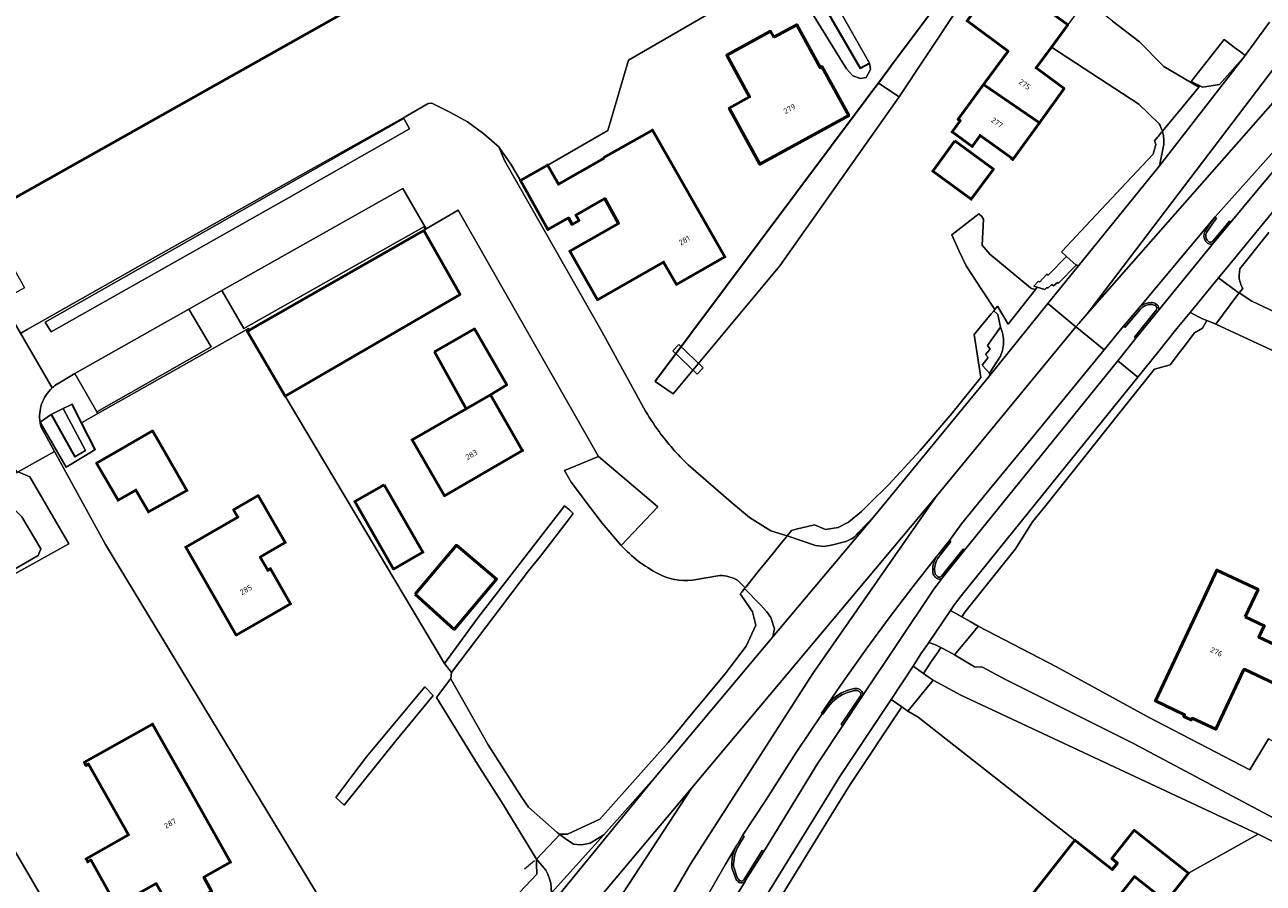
# Model space of a CAD drawing. Header units: metres. Extents: x 113441 to 115918, y 474822 to 477887.
# Tile 10 of 145: x 114650 to 114794, y 475122 to 475222. Entities that reach past the tile are written whole.
import ezdxf
from ezdxf.enums import TextEntityAlignment as Align

# ---------------------------------------------------------------- set-up
doc = ezdxf.new("R2010")
doc.units = ezdxf.units.M
for name, color, linetype, lineweight in [('B-WE-GK-BESCHOEIING-G', 252, 'GK-BESCHOEIING', 35), ('B-WE-GR-GRAS-GV', 252, 'Continuous', 13), ('B-WE-GR-GROENVOORZIENING-GV', 252, 'Continuous', 18), ('B-WE-IE-TERREINAFSCHEIDING_KUNSTMATIG_HEKWERK-G', 252, 'IE-TERREINAFSCHEIDING-KUNSTMATIG', 18), ('B-WE-IE-TERREINAFSCHEIDING_KUNSTMATIG_HEKWERK_RASTER-G', 252, 'IE-TERREINAFSCHEIDING-KUNSTMATIG', 18), ('B-WE-KW-KUNSTWERK_DEK-GV', 252, 'Continuous', 18), ('B-WE-OG-BEBOUWING-GV', 7, 'Continuous', 50), ('B-WE-OG-BEBOUWING-T18', 7, 'Continuous', 50), ('B-WE-OG-TERREIN_ERF-GV', 252, 'Continuous', 18), ('B-WE-OG-WATER-GV', 252, 'Continuous', 18), ('B-WE-OG-WATER_SLOOT-GV', 252, 'Continuous', 18), ('B-WE-OG-WEG-GV', 252, 'Continuous', 18), ('B-WE-VH-VERHARDING_ASFALT-GV', 252, 'Continuous', 18), ('B-WE-VH-VERHARDING_BETON-GV', 252, 'Continuous', 18), ('B-WE-VH-VERHARDING_GESLOTEN-GV', 252, 'Continuous', 18), ('B-WE-VH-VERHARDING_GRASBETONSTEEN-GV', 252, 'Continuous', 18), ('B-WE-VH-VERHARDING_STRAATBAKSTEEN-GV', 252, 'Continuous', 18)]:
    doc.layers.add(name, color=color, linetype=linetype, lineweight=lineweight)
doc.styles.add('NLCS-ISO-ANNOTATIEF-T18', font='NLCS-ISO.ttf', dxfattribs={"height": 1.8})
doc.linetypes.add('GK-BESCHOEIING', pattern='A,30,-5,[1,NLCS.SHX,S=1,R=0,X=0,Y=0],-5', length=40)
doc.linetypes.add('IE-TERREINAFSCHEIDING-KUNSTMATIG', pattern='A,4,[82,NLCS.SHX,S=0.75,R=90,X=0,Y=0],4,-2', length=10)

msp = doc.modelspace()

# ---------------------------------------------------------------- linework, layer by layer
at = {"layer": 'B-WE-GK-BESCHOEIING-G', "ltscale": 0.5, "flags": 128}
for points in [[(114778.589, 475254.618), (114778.54, 475254.64), (114750.534, 475217.232)], [(114741.216, 475226.811), (114746.9, 475216.968), (114747.995, 475217.568)], [(114750.266, 475216.875), (114749.047, 475215.247), (114748.156, 475214.057)], [(114750.534, 475217.232), (114750.266, 475216.875)], [(114748.156, 475214.057), (114747.609, 475213.326)], [(114747.609, 475213.326), (114723.081, 475180.565)], [(114652.829, 475176.707), (114655.581, 475171.823)], [(114656.373, 475175.755), (114655.277, 475177.911)], [(114657.726, 475172.509), (114657.95, 475172.65), (114656.373, 475175.755)]]:
    msp.add_lwpolyline(points, dxfattribs=at)
at = {"layer": 'B-WE-GR-GRAS-GV'}
msp.add_lwpolyline([(114654.94, 475115.188), (114635.006, 475149.2)], dxfattribs=at)
at = {"layer": 'B-WE-GR-GROENVOORZIENING-GV'}
for points in [[(114693.844, 475211.125), (114652.136, 475187.472), (114652.839, 475186.323), (114680.176, 475201.77), (114694.527, 475209.93)], [(114763.726, 475145.964), (114761.125, 475147.347), (114760.199, 475147.412), (114757.875, 475148.788), (114757.17, 475149.164), (114756.303, 475149.627), (114755.985, 475149.156), (114755.224, 475148.062), (114754.288, 475146.629), (114754.83, 475146.249), (114755.418, 475145.836), (114758.631, 475144.12), (114793.21, 475127.954), (114800.504, 475124.357), (114801.505, 475126.109), (114802.371, 475127.933), (114798.66, 475127.86), (114778.715, 475138.495)]]:
    msp.add_lwpolyline(points, close=True, dxfattribs=at)
for points in [[(114651.544, 475175.836), (114652.829, 475176.707), (114654.252, 475177.407), (114654.894, 475177.723), (114655.277, 475177.911), (114656.373, 475175.755), (114658.269, 475176.827), (114658.14, 475177.042), (114655.592, 475181.472)], [(114655.592, 475181.472), (114653.52, 475180.254), (114653.493, 475180.238)]]:
    msp.add_lwpolyline(points, dxfattribs=at)
for points in [[(114652.974, 475179.829, 0.1268039), (114651.731, 475177.914)], [(114653.493, 475180.238, 0.0366341), (114652.974, 475179.829)], [(114651.731, 475177.914, 0.1168509), (114651.544, 475175.836)]]:
    msp.add_lwpolyline(points, format="xyb", dxfattribs=at)
at = {"layer": 'B-WE-IE-TERREINAFSCHEIDING_KUNSTMATIG_HEKWERK-G'}
for points in [[(114707.405, 475203.926), (114706.303, 475205.839), (114704.954, 475207.768), (114704.944, 475207.781), (114703.17, 475209.341), (114701.253, 475210.725), (114699.207, 475211.879), (114697.088, 475212.92), (114696.687, 475212.88), (114693.988, 475211.332), (114682.415, 475204.857)], [(114650.066, 475186.611), (114664.989, 475195.069), (114682.415, 475204.857)], [(114696.436, 475198.291), (114700.154, 475200.466), (114716.502, 475171.84), (114718.99, 475169.723)], [(114649.397, 475186.232), (114650.066, 475186.611)], [(114718.99, 475169.723), (114723.382, 475165.986)]]:
    msp.add_lwpolyline(points, dxfattribs=at)
at = {"layer": 'B-WE-IE-TERREINAFSCHEIDING_KUNSTMATIG_HEKWERK_RASTER-G'}
msp.add_lwpolyline([(114709.06, 475124.844), (114707.888, 475123.872)], dxfattribs=at)
at = {"layer": 'B-WE-KW-KUNSTWERK_DEK-GV'}
msp.add_lwpolyline([(114725.815, 475184.857), (114725.125, 475184.129), (114727.963, 475181.418), (114728.668, 475182.154)], close=True, dxfattribs=at)
at = {"layer": 'B-WE-OG-BEBOUWING-GV'}
for points in [[(114597.161, 475448.939), (114571.605, 475434.506), (114565.434, 475445.434), (114590.99, 475459.867), (114584.819, 475470.794), (114588.485, 475472.865), (114540.903, 475557.12), (114467.222, 475515.634), (114644.996, 475199.875), (114718.789, 475241.366), (114669.007, 475329.547), (114665.367, 475327.492), (114659.151, 475338.498), (114633.595, 475324.065), (114627.424, 475334.993), (114652.98, 475349.426), (114646.809, 475360.353), (114650.474, 475362.424), (114607.017, 475439.988), (114603.377, 475437.933)], [(114769.153, 475219.436), (114771.052, 475222.022), (114763.234, 475227.763), (114759.339, 475222.461), (114764.12, 475218.951), (114761.263, 475215.061), (114767.757, 475210.632), (114770.628, 475214.602), (114767.364, 475216.999)], [(114736.881, 475220.562), (114736.499, 475221.26), (114731.405, 475218.471), (114734.057, 475213.628), (114731.692, 475212.333), (114735.265, 475205.809), (114745.594, 475211.465), (114742.472, 475217.166), (114742.262, 475217.051), (114739.541, 475222.019)], [(114761.263, 475215.061), (114758.309, 475211.038), (114758.558, 475210.855), (114757.614, 475209.57), (114759.95, 475207.86), (114760.869, 475209.169), (114764.535, 475206.512), (114764.498, 475206.471), (114764.661, 475206.353), (114767.757, 475210.632)], [(114717.154, 475206.515), (114711.824, 475203.481), (114710.577, 475205.662), (114710.543, 475205.721), (114707.405, 475203.926), (114710.602, 475198.213), (114713.007, 475199.568), (114713.424, 475198.827), (114714.227, 475199.279), (114713.868, 475199.906), (114717.216, 475201.821), (114718.825, 475198.929), (114713.151, 475195.706), (114716.355, 475190.063), (114724.063, 475194.441), (114725.543, 475191.836), (114731.185, 475195.041), (114722.759, 475209.788), (114717.115, 475206.583)], [(114757.934, 475208.531), (114755.359, 475205.013), (114759.838, 475201.735), (114762.413, 475205.253)], [(114675.927, 475186.577), (114675.651, 475186.42), (114680.037, 475178.869), (114700.39, 475190.692), (114696.171, 475198.103)], [(114697.416, 475183.994), (114701.1, 475177.403), (114703.931, 475179.029), (114705.81, 475180.179), (114702.084, 475186.673)], [(114707.615, 475172.593), (114703.931, 475179.029), (114701.1, 475177.403), (114694.819, 475173.799), (114698.562, 475167.275), (114707.65, 475172.532)], [(114665.54, 475173.248), (114664.633, 475174.826), (114660.193, 475172.273), (114658.131, 475171.087), (114660.624, 475166.753), (114662.686, 475167.939), (114664.144, 475165.403), (114668.62, 475167.89)], [(114691.555, 475168.559), (114688.143, 475166.61), (114692.655, 475158.752), (114696.064, 475160.709)], [(114677.463, 475160.34), (114680.063, 475161.836), (114676.916, 475167.308), (114674.055, 475165.663), (114674.554, 475164.796), (114668.485, 475161.308), (114674.358, 475151.092), (114680.687, 475154.73), (114678.347, 475158.801), (114678.028, 475158.618), (114677.144, 475160.157)], [(114695.162, 475155.829), (114699.706, 475151.752), (114704.63, 475157.601), (114699.962, 475161.531)], [(114791.696, 475153.223), (114793.184, 475156.391), (114788.387, 475158.644), (114786.899, 475155.476), (114781.241, 475143.429), (114784.638, 475141.832), (114784.549, 475141.642), (114785.415, 475141.237), (114785.504, 475141.427), (114788.267, 475140.144), (114791.504, 475147.027), (114791.551, 475147.127), (114795.172, 475145.427), (114796.91, 475149.129), (114793.28, 475150.833), (114793.914, 475152.182)], [(114660.091, 475119.428), (114665.065, 475122.215), (114665.909, 475120.716), (114665.639, 475120.564), (114665.849, 475120.189), (114666.102, 475120.331), (114667.004, 475118.728), (114671.5, 475121.332), (114670.595, 475122.934), (114673.712, 475124.695), (114668.651, 475133.651), (114664.633, 475140.739), (114656.711, 475136.312), (114656.89, 475135.948), (114657.195, 475136.098), (114661.84, 475127.879), (114656.895, 475125.083), (114657.101, 475124.726), (114657.456, 475124.951), (114660.249, 475119.987), (114659.889, 475119.793)], [(114778.23, 475127.699), (114776.74, 475125.808), (114776.19, 475125.103), (114776.836, 475124.599), (114776.233, 475123.826), (114771.872, 475127.242), (114764.042, 475117.304), (114770.365, 475112.322), (114778.801, 475123.028), (114782.493, 475120.119), (114785.098, 475123.426), (114778.797, 475128.415)]]:
    msp.add_lwpolyline(points, close=True, dxfattribs=at)
at = {"layer": 'B-WE-OG-TERREIN_ERF-GV'}
for points in [[(114691.596, 475316.931), (114747.995, 475217.568), (114748.106, 475216.804), (114747.627, 475215.878), (114746.941, 475215.782), (114746.063, 475216.101), (114745.332, 475216.912), (114740.231, 475225.141)], [(114735.582, 475226.977), (114719.962, 475217.922), (114717.557, 475209.74), (114710.595, 475205.721), (114710.577, 475205.662), (114711.824, 475203.481), (114717.154, 475206.515), (114717.115, 475206.583), (114722.759, 475209.788), (114731.185, 475195.041), (114725.543, 475191.836), (114724.063, 475194.441), (114716.355, 475190.063), (114713.151, 475195.706), (114718.825, 475198.929), (114717.216, 475201.821), (114713.868, 475199.906), (114714.227, 475199.279), (114713.424, 475198.827), (114713.007, 475199.568), (114710.602, 475198.213), (114707.405, 475203.926), (114706.303, 475205.839), (114704.954, 475207.768), (114705.56, 475206.258), (114716.884, 475186.388), (114721.755, 475177.463)], [(114786.291, 475214.767), (114782.237, 475217.19), (114779.4, 475220.04), (114776.271, 475222.441), (114773.203, 475224.952), (114771.052, 475222.022), (114769.153, 475219.436), (114779.33, 475212.791), (114781.686, 475210.519)], [(114781.686, 475210.519), (114779.33, 475212.791), (114769.153, 475219.436), (114767.364, 475216.999), (114770.628, 475214.602), (114767.757, 475210.632), (114764.661, 475206.353), (114764.498, 475206.471), (114764.535, 475206.512), (114760.869, 475209.169), (114759.95, 475207.86), (114757.614, 475209.57), (114758.558, 475210.855), (114758.309, 475211.038), (114761.263, 475215.061), (114764.12, 475218.951), (114759.339, 475222.461)], [(114776.271, 475222.441), (114779.4, 475220.04), (114782.237, 475217.19), (114786.291, 475214.767), (114786.414, 475214.914), (114785.391, 475215.414), (114789.255, 475220.309), (114790.257, 475219.537), (114790.486, 475219.36), (114790.533, 475219.325), (114790.543, 475219.317), (114791.286, 475218.745), (114791.667, 475218.451), (114794.1, 475221.762), (114794.517, 475222.329)], [(114782.057, 475209.649), (114784.503, 475212.616), (114786.291, 475214.767)], [(114767.3, 475191.257), (114767.502, 475191.512), (114767.11, 475191.629), (114767.659, 475192.238), (114767.775, 475192.097), (114768.597, 475193.016), (114768.664, 475192.981), (114768.767, 475192.927), (114770.9, 475195.084), (114770.321, 475195.634), (114770.968, 475196.322), (114773.13, 475198.623), (114775.564, 475201.213), (114776.18, 475201.868), (114777.267, 475203.025), (114780.986, 475206.982), (114781.31, 475208.106), (114781.144, 475208.541), (114781.474, 475208.942), (114781.599, 475209.093), (114781.955, 475209.525), (114782.056, 475209.647), (114782.057, 475209.649)], [(114719.109, 475161.496), (114716.901, 475164.104), (114715.54, 475165.895), (114713.305, 475168.88), (114712.547, 475170.205), (114716.502, 475171.84), (114700.154, 475200.466), (114696.436, 475198.291), (114696.332, 475198.23), (114696.171, 475198.103), (114700.39, 475190.692), (114680.037, 475178.869), (114698.582, 475147.783), (114702.454, 475153.109), (114711.917, 475165.301), (114712.548, 475166.114), (114713.098, 475165.643), (114713.551, 475165.203), (114712.962, 475164.445), (114709.726, 475160.28), (114708.331, 475158.575), (114699.412, 475146.746), (114699.313, 475146.032), (114699.37, 475145.931), (114703.649, 475138.341), (114707.579, 475132.199), (114708.343, 475131.088), (114711.687, 475128.15), (114712.005, 475127.931), (114712.048, 475127.932), (114712.885, 475127.953), (114716.657, 475129.687), (114724.595, 475138.606), (114726.463, 475140.86), (114726.544, 475140.958), (114731.221, 475146.602), (114731.675, 475147.196), (114733.656, 475149.783), (114734.764, 475152.257), (114734.413, 475153.801), (114733.444, 475155.214), (114732.963, 475155.869)], [(114726.899, 475170.891), (114731.917, 475166.547), (114734.05, 475164.753), (114736.53, 475163.207), (114738.417, 475162.624), (114738.928, 475163.257), (114739.47, 475163.39), (114741.6, 475163.914), (114742.888, 475163.379), (114744.36, 475163.601), (114745.561, 475164.2), (114747.066, 475165.458), (114748.047, 475166.424), (114750.199, 475168.544), (114753.884, 475172.524), (114757.59, 475176.834), (114760.958, 475181.032), (114760.183, 475186.032), (114762.142, 475188.407), (114762.455, 475188.786), (114762.569, 475188.925), (114761.05, 475191.21), (114759.25, 475194), (114758.378, 475195.789), (114757.567, 475197.607), (114760.73, 475200.05), (114761.023, 475199.764), (114761.26, 475199.43), (114761.092, 475196.417), (114762.008, 475195.365), (114766.709, 475191.441)], [(114761.092, 475196.417), (114761.26, 475199.43), (114761.023, 475199.764), (114760.73, 475200.05), (114757.567, 475197.607), (114758.378, 475195.789), (114759.25, 475194), (114761.05, 475191.21), (114762.569, 475188.925), (114762.885, 475189.308), (114764.114, 475187.231), (114767.3, 475191.257)], [(114794.429, 475197.872), (114791.085, 475193.639), (114791.011, 475193.289), (114790.981, 475192.89), (114791.007, 475192.49), (114791.09, 475192.099), (114791.224, 475191.732), (114791.406, 475191.388), (114790.975, 475190.857), (114792.464, 475189.886), (114810.196, 475181.548)], [(114766.709, 475191.441), (114762.008, 475195.365), (114761.092, 475196.417)], [(114699.313, 475146.032), (114699.412, 475146.746), (114698.582, 475147.783), (114680.037, 475178.869), (114675.651, 475186.42), (114675.927, 475186.577), (114675.783, 475186.729), (114658.269, 475176.827), (114656.373, 475175.755), (114657.95, 475172.65), (114657.726, 475172.509), (114654.574, 475170.606), (114651.544, 475175.836)], [(114808.173, 475178.007), (114788.276, 475187.241), (114788.114, 475187.295), (114787.219, 475187.642), (114786.721, 475186.753), (114785.801, 475186.227), (114784.467, 475184.485), (114784.158, 475184.08), (114782.96, 475182.516), (114782.683, 475182.438), (114781.149, 475182.005), (114780.954, 475181.761), (114778.471, 475178.653), (114768.49, 475166.156), (114766.957, 475164.237), (114764.993, 475161.106), (114759.847, 475154.728), (114759.083, 475153.747), (114758.719, 475153.208), (114759.695, 475152.657), (114760.641, 475152.112), (114769.751, 475147.41), (114780.375, 475141.577), (114792.235, 475135.419), (114794.381, 475139.012)], [(114651.671, 475175.239), (114653.23, 475172.411), (114659.172, 475161.628), (114692.79, 475106.098), (114695.777, 475108.914), (114696.143, 475109.303), (114698.323, 475111.619), (114705.339, 475119.073), (114709.329, 475123.312), (114709.294, 475124.452), (114709.275, 475125.054), (114705.406, 475131.396), (114702.411, 475136.093), (114697.665, 475143.841), (114699.313, 475146.032)], [(114659.172, 475161.628), (114653.23, 475172.411), (114648.997, 475170.069), (114650.346, 475169.495), (114654.905, 475161.701), (114634.352, 475150.315), (114635.006, 475149.2), (114654.94, 475115.188), (114663.095, 475101.829), (114661.671, 475097.223), (114680.567, 475117.124), (114688.355, 475104.581)], [(114688.323, 475101.889), (114690.11, 475103.573), (114692.79, 475106.098), (114659.172, 475161.628)], [(114730.585, 475158.012), (114727.401, 475157.469)], [(114732.963, 475155.869), (114733.142, 475156.09), (114733.475, 475156.504), (114733.53, 475156.571), (114732.668, 475157.464)], [(114764.042, 475117.304), (114771.872, 475127.242), (114753.647, 475141.544), (114752.44, 475142.257), (114751.917, 475142.622), (114751.749, 475142.74), (114745.739, 475133.741), (114743.543, 475130.154), (114736.902, 475119.39)], [(114660.249, 475119.987), (114657.456, 475124.951), (114657.101, 475124.726), (114656.895, 475125.083), (114661.84, 475127.879), (114657.195, 475136.098), (114656.89, 475135.948), (114656.711, 475136.312), (114664.633, 475140.739), (114668.651, 475133.651), (114673.712, 475124.695), (114670.595, 475122.934), (114671.5, 475121.332)], [(114800.504, 475124.357), (114793.21, 475127.954), (114785.098, 475123.426), (114782.493, 475120.119), (114778.801, 475123.028), (114770.365, 475112.322)]]:
    msp.add_lwpolyline(points, dxfattribs=at)
for points in [[(114778.54, 475254.64), (114778.589, 475254.618), (114781.053, 475253.498), (114778.532, 475250.231), (114770.293, 475239.712), (114757.975, 475223.433), (114751.462, 475213.644), (114737.581, 475194.015), (114725.185, 475179.111), (114723.081, 475180.565), (114747.609, 475213.326), (114748.156, 475214.057), (114749.047, 475215.247), (114750.266, 475216.875), (114750.534, 475217.232)], [(114736.881, 475220.562), (114739.541, 475222.019), (114742.262, 475217.051), (114742.472, 475217.166), (114745.594, 475211.465), (114735.265, 475205.809), (114731.692, 475212.333), (114734.057, 475213.628), (114731.405, 475218.471), (114736.499, 475221.26)], [(114762.413, 475205.253), (114759.838, 475201.735), (114755.359, 475205.013), (114757.934, 475208.531)], [(114810.196, 475181.548), (114792.464, 475189.886), (114790.975, 475190.857), (114790.704, 475190.523), (114788.276, 475187.241), (114808.173, 475178.007), (114817.75, 475173.98), (114826.845, 475169.386), (114826.75, 475169.21), (114827.187, 475168.975), (114827.669, 475168.715), (114829.5, 475167.729), (114830, 475167.46), (114830.095, 475167.636), (114833.635, 475170.724), (114833.73, 475170.9), (114833.479, 475171.035), (114830.48, 475172.65), (114830.385, 475172.474), (114817.68, 475178.35)], [(114701.1, 475177.403), (114697.416, 475183.994), (114702.084, 475186.673), (114705.81, 475180.179), (114703.931, 475179.029), (114707.615, 475172.593), (114707.65, 475172.532), (114698.562, 475167.275), (114694.819, 475173.799)], [(114665.54, 475173.248), (114668.62, 475167.89), (114664.144, 475165.403), (114662.686, 475167.939), (114660.624, 475166.753), (114658.131, 475171.087), (114660.193, 475172.273), (114664.633, 475174.826)], [(114691.555, 475168.559), (114696.064, 475160.709), (114692.655, 475158.752), (114688.143, 475166.61)], [(114677.463, 475160.34), (114677.144, 475160.157), (114678.028, 475158.618), (114678.347, 475158.801), (114680.687, 475154.73), (114674.358, 475151.092), (114668.485, 475161.308), (114674.554, 475164.796), (114674.055, 475165.663), (114676.916, 475167.308), (114680.063, 475161.836)], [(114695.162, 475155.829), (114699.962, 475161.531), (114704.63, 475157.601), (114699.706, 475151.752)], [(114791.696, 475153.223), (114793.914, 475152.182), (114793.28, 475150.833), (114796.91, 475149.129), (114795.172, 475145.427), (114791.551, 475147.127), (114791.504, 475147.027), (114788.267, 475140.144), (114785.504, 475141.427), (114785.415, 475141.237), (114784.549, 475141.642), (114784.638, 475141.832), (114781.241, 475143.429), (114786.899, 475155.476), (114788.387, 475158.644), (114793.184, 475156.391)], [(114689.525, 475136.922), (114696.3, 475145.085), (114697.269, 475144.048), (114692.913, 475138.791), (114686.898, 475131.32), (114685.93, 475132.219), (114687.796, 475134.709)], [(114711.687, 475128.15), (114708.343, 475131.088), (114707.579, 475132.199), (114703.649, 475138.341), (114699.37, 475145.931), (114699.313, 475146.032), (114697.665, 475143.841), (114702.411, 475136.093), (114705.406, 475131.396), (114709.275, 475125.054), (114712.005, 475127.931)]]:
    msp.add_lwpolyline(points, close=True, dxfattribs=at)
for points in [[(114781.686, 475210.519, -0.0279197), (114782.057, 475209.649)], [(114782.057, 475209.649, 0.0279197), (114781.686, 475210.519)], [(114767.3, 475191.257, -0.0403824), (114766.709, 475191.441)], [(114766.709, 475191.441, 0.0403824), (114767.3, 475191.257)], [(114721.755, 475177.463, 0.026996), (114723.524, 475174.753)], [(114651.544, 475175.836, 0.0346758), (114651.671, 475175.239)], [(114723.524, 475174.753, 0.0430661), (114726.899, 475170.891)], [(114723.376, 475158.24, -0.0793858), (114719.109, 475161.496)], [(114727.401, 475157.469, -0.1553355), (114723.376, 475158.24)], [(114732.668, 475157.464, 0.1200661), (114730.585, 475158.012)]]:
    msp.add_lwpolyline(points, format="xyb", dxfattribs=at)
at = {"layer": 'B-WE-OG-WATER-GV'}
msp.add_lwpolyline([(114593.566, 475486.026), (114593.816, 475485.562), (114595.994, 475481.528), (114618.86, 475441.61), (114656.687, 475375), (114718.62, 475265.94), (114741.216, 475226.811), (114746.9, 475216.968), (114747.995, 475217.568), (114691.596, 475316.931), (114641.578, 475405.22)], dxfattribs=at)
for points in [[(114749.047, 475215.247), (114751.462, 475213.644), (114757.975, 475223.433), (114770.293, 475239.712), (114778.532, 475250.231), (114781.053, 475253.498), (114778.589, 475254.618), (114778.54, 475254.64), (114750.534, 475217.232), (114750.266, 475216.875)], [(114751.462, 475213.644), (114749.047, 475215.247), (114748.156, 475214.057), (114747.609, 475213.326), (114723.081, 475180.565), (114725.185, 475179.111), (114737.581, 475194.015)], [(114654.252, 475177.407), (114652.829, 475176.707), (114655.581, 475171.823), (114656.829, 475172.523)], [(114592.963, 475165.865), (114594.295, 475165.679), (114595.411, 475164.22), (114610.534, 475137.372), (114611.371, 475136.736), (114633.227, 475149.894), (114651.344, 475160.336), (114651.628, 475161.108), (114649.443, 475164.824), (114648.214, 475166.016), (114646.617, 475166.139), (114627.388, 475155.03), (114614.944, 475148.132), (114613.939, 475148.175), (114603.533, 475167.258), (114589.354, 475172.603), (114552.687, 475153.059), (114557.413, 475145.812)], [(114712.962, 475164.445), (114713.551, 475165.203), (114713.098, 475165.643), (114712.548, 475166.114), (114711.917, 475165.301), (114702.454, 475153.109), (114698.582, 475147.783), (114699.412, 475146.746), (114708.331, 475158.575), (114709.726, 475160.28)], [(114689.525, 475136.922), (114687.796, 475134.709), (114685.93, 475132.219), (114686.898, 475131.32), (114692.913, 475138.791), (114697.269, 475144.048), (114696.3, 475145.085)]]:
    msp.add_lwpolyline(points, close=True, dxfattribs=at)
at = {"layer": 'B-WE-OG-WATER_SLOOT-GV'}
for points in [[(114595.907, 475480.421), (114613.412, 475449.579), (114631.54, 475417.424), (114648.007, 475388.933), (114665.859, 475356.93), (114681.081, 475330.722), (114698.309, 475299.465), (114712.909, 475274.156), (114725.479, 475251.549), (114727.227, 475248.756), (114734.975, 475234.862), (114736.013, 475232.949), (114735.997, 475232.721), (114740.231, 475225.141), (114745.332, 475216.912), (114746.063, 475216.101), (114746.941, 475215.782), (114747.627, 475215.878), (114748.106, 475216.804), (114747.995, 475217.568), (114746.9, 475216.968), (114741.216, 475226.811), (114718.62, 475265.94), (114656.687, 475375)], [(114634.352, 475150.315), (114654.905, 475161.701), (114650.346, 475169.495), (114648.997, 475170.069), (114648.873, 475170.002), (114615.113, 475151.335), (114602.383, 475173.743), (114599.626, 475171.981)], [(114649.443, 475164.824), (114651.628, 475161.108), (114651.344, 475160.336), (114633.227, 475149.894)]]:
    msp.add_lwpolyline(points, dxfattribs=at)
msp.add_lwpolyline([(114652.829, 475176.707), (114651.544, 475175.836), (114654.574, 475170.606), (114657.726, 475172.509), (114657.95, 475172.65), (114656.373, 475175.755), (114655.277, 475177.911), (114654.894, 475177.723), (114654.252, 475177.407), (114656.829, 475172.523), (114655.581, 475171.823)], close=True, dxfattribs=at)
at = {"layer": 'B-WE-OG-WEG-GV'}
for points in [[(114770.9, 475195.084), (114772.028, 475194.074), (114772.044, 475194.126), (114772.255, 475193.985), (114781.741, 475205.615), (114782.242, 475208.137), (114782.232, 475208.629), (114782.175, 475209.118), (114782.071, 475209.599), (114782.056, 475209.647), (114781.955, 475209.525), (114781.599, 475209.093), (114781.474, 475208.942), (114781.144, 475208.541), (114781.31, 475208.106), (114780.986, 475206.982), (114777.267, 475203.025), (114776.18, 475201.868), (114775.564, 475201.213), (114773.13, 475198.623), (114770.968, 475196.322), (114770.321, 475195.634)], [(114776.871, 475182.972), (114778.988, 475185.59), (114778.817, 475185.728), (114781.341, 475188.866), (114781.392, 475188.95), (114781.416, 475189.044), (114781.411, 475189.142), (114781.378, 475189.234), (114781.32, 475189.312), (114781.223, 475189.387), (114781.116, 475189.447), (114781.002, 475189.491), (114780.882, 475189.519), (114780.76, 475189.529), (114780.482, 475189.506), (114780.212, 475189.437), (114779.957, 475189.324), (114779.724, 475189.171), (114779.52, 475188.982), (114777.707, 475186.846), (114777.539, 475186.988), (114775.301, 475184.253), (114767.051, 475174.171), (114761.58, 475167.546), (114758.699, 475164.001), (114757.291, 475162.098), (114757.464, 475161.962), (114756.224, 475160.384), (114755.958, 475160.039), (114755.757, 475159.654), (114755.626, 475159.238), (114755.569, 475158.807), (114755.589, 475158.372), (114755.623, 475158.257), (114755.675, 475158.148), (114755.741, 475158.048), (114755.822, 475157.959), (114755.915, 475157.883), (114756.006, 475157.839), (114756.105, 475157.823), (114756.205, 475157.838), (114756.296, 475157.882), (114756.37, 475157.95), (114758.882, 475161.077), (114759.054, 475160.939)], [(114738.417, 475162.624), (114741.735, 475161.49), (114742.73, 475161.373), (114743.731, 475161.559), (114745.258, 475161.962), (114745.595, 475162.101), (114745.916, 475162.276), (114746.215, 475162.485), (114746.489, 475162.725), (114746.736, 475162.994), (114748.619, 475164.999), (114761.987, 475181.258), (114761.943, 475181.518), (114761.12, 475182.465), (114761.806, 475183.347), (114761.492, 475183.7), (114762.041, 475184.328), (114761.74, 475184.748), (114763.235, 475186.866), (114762.906, 475188.343), (114762.455, 475188.786), (114762.142, 475188.407), (114760.183, 475186.032), (114760.958, 475181.032), (114757.59, 475176.834), (114753.884, 475172.524), (114750.199, 475168.544), (114748.047, 475166.424), (114747.066, 475165.458), (114745.561, 475164.2), (114744.36, 475163.601), (114742.888, 475163.379), (114741.6, 475163.914), (114739.47, 475163.39), (114738.928, 475163.257)], [(114757.868, 475154.628), (114757.409, 475153.948), (114758.719, 475153.208), (114759.083, 475153.747), (114759.847, 475154.728), (114764.993, 475161.106), (114766.957, 475164.237), (114768.49, 475166.156), (114778.471, 475178.653), (114780.954, 475181.761), (114781.149, 475182.005), (114782.683, 475182.438), (114782.96, 475182.516), (114784.158, 475184.08), (114784.467, 475184.485), (114785.801, 475186.227), (114786.721, 475186.753), (114787.219, 475187.642), (114786.717, 475187.836), (114785.274, 475188.59), (114783.746, 475186.733), (114781.474, 475183.882), (114779.201, 475181.073), (114770.818, 475170.712), (114758.671, 475155.66)], [(114712.048, 475127.932), (114712.005, 475127.931), (114712.624, 475127.441), (114713.597, 475126.78), (114713.979, 475126.735), (114714.364, 475126.727), (114714.748, 475126.754), (114715.128, 475126.817), (114715.5, 475126.916), (114717.12, 475127.877), (114723.256, 475134.811), (114736.746, 475150.868), (114736.93, 475151.675), (114736.973, 475151.807), (114736.532, 475153.151), (114736.047, 475153.78), (114735.342, 475154.615), (114733.475, 475156.504), (114733.142, 475156.09), (114732.963, 475155.869), (114733.444, 475155.214), (114734.413, 475153.801), (114734.764, 475152.257), (114733.656, 475149.783), (114731.675, 475147.196), (114731.221, 475146.602), (114726.544, 475140.958), (114726.463, 475140.86), (114724.595, 475138.606), (114716.657, 475129.687), (114712.885, 475127.953)], [(114753.98, 475148.901), (114753.06, 475147.492), (114754.288, 475146.629), (114755.224, 475148.062), (114755.985, 475149.156), (114756.303, 475149.627), (114755.663, 475149.968), (114754.901, 475150.231), (114754.748, 475150.004)], [(114744.884, 475140.571), (114744.701, 475140.693), (114746.94, 475144.043), (114746.983, 475144.134), (114746.996, 475144.235), (114746.978, 475144.334), (114746.929, 475144.423), (114746.856, 475144.492), (114746.76, 475144.565), (114746.652, 475144.619), (114746.537, 475144.652), (114746.417, 475144.664), (114746.297, 475144.653), (114745.563, 475144.473), (114744.866, 475144.18), (114744.224, 475143.781), (114743.653, 475143.285), (114743.168, 475142.705), (114742.589, 475141.882), (114742.496, 475141.948), (114739.469, 475137.437), (114735.938, 475131.917), (114733.25, 475127.786), (114733.429, 475127.678), (114732.9, 475126.804), (114732.666, 475126.418), (114732.479, 475126.007), (114732.341, 475125.577), (114732.254, 475125.133), (114732.22, 475124.683), (114732.203, 475124.543), (114732.198, 475124.402), (114732.205, 475124.261), (114732.222, 475124.121), (114732.251, 475123.983), (114732.572, 475123.04), (114732.616, 475122.921), (114732.676, 475122.809), (114732.752, 475122.708), (114732.841, 475122.617), (114732.942, 475122.541), (114733.035, 475122.508), (114733.133, 475122.503), (114733.228, 475122.528), (114733.311, 475122.58), (114733.376, 475122.654), (114735.51, 475126.058), (114735.696, 475125.941), (114741.976, 475136.207)], [(114735.557, 475120.067), (114736.902, 475119.39), (114743.543, 475130.154), (114745.739, 475133.741), (114751.749, 475142.74), (114750.519, 475143.6), (114744.458, 475134.524), (114742.265, 475130.939)], [(114692.79, 475106.098), (114693.157, 475105.72), (114694.542, 475105.285), (114694.635, 475105.256), (114696.009, 475105.854), (114700.612, 475110.519), (114703.677, 475113.625), (114705.677, 475115.652), (114711.01, 475121.145), (114711.001, 475121.695), (114710.928, 475122.241), (114710.794, 475122.775), (114710.6, 475123.29), (114710.349, 475123.78), (114709.275, 475125.054), (114709.294, 475124.452), (114709.329, 475123.312), (114705.339, 475119.073), (114698.323, 475111.619), (114696.143, 475109.303), (114695.777, 475108.914)]]:
    msp.add_lwpolyline(points, close=True, dxfattribs=at)
for points in [[(114795.049, 475207.37), (114788.188, 475199.684), (114788.365, 475199.554), (114787.771, 475198.746), (114787.212, 475197.912), (114787.124, 475197.681), (114787.106, 475197.434), (114787.159, 475197.192), (114787.279, 475196.976), (114787.455, 475196.802), (114787.546, 475196.755), (114787.647, 475196.739), (114787.748, 475196.756), (114787.839, 475196.804), (114787.909, 475196.878), (114789.846, 475199.204), (114790.015, 475199.063), (114793.043, 475202.722), (114796.384, 475206.669)], [(114795.246, 475200.713), (114789.903, 475194.186), (114788.592, 475192.61), (114790.874, 475190.921), (114790.975, 475190.857), (114791.406, 475191.388), (114791.224, 475191.732), (114791.09, 475192.099), (114791.007, 475192.49), (114790.981, 475192.89), (114791.011, 475193.289), (114791.085, 475193.639), (114794.429, 475197.872)]]:
    msp.add_lwpolyline(points, dxfattribs=at)
at = {"layer": 'B-WE-VH-VERHARDING_ASFALT-GV'}
for points in [[(114794.517, 475222.329), (114794.1, 475221.762), (114791.667, 475218.451), (114781.741, 475205.615), (114772.255, 475193.985), (114768.727, 475189.612), (114772.012, 475186.934), (114772.33, 475187.32), (114773.298, 475188.419), (114807.134, 475232.949)], [(114804.595, 475223.958), (114773.298, 475188.419), (114772.33, 475187.32), (114772.012, 475186.934), (114772.109, 475186.855), (114775.301, 475184.253), (114777.539, 475186.988), (114779.355, 475189.127), (114788.188, 475199.684), (114795.049, 475207.37), (114807.638, 475221.723), (114809.904, 475224.379)], [(114728.829, 475120.212), (114730.017, 475122.313), (114731.225, 475124.402), (114732.451, 475126.481), (114732.499, 475126.572), (114732.55, 475126.662), (114732.603, 475126.75), (114732.658, 475126.837), (114732.715, 475126.923), (114733.25, 475127.786), (114735.938, 475131.917), (114739.469, 475137.437), (114742.496, 475141.948), (114742.409, 475142.009), (114744.971, 475145.749), (114747.597, 475149.446), (114750.284, 475153.097), (114753.033, 475156.703), (114755.842, 475160.261), (114755.882, 475160.316), (114755.924, 475160.371), (114755.966, 475160.424), (114756.011, 475160.476), (114756.056, 475160.527), (114757.291, 475162.098), (114758.699, 475164.001), (114761.58, 475167.546), (114767.051, 475174.171), (114775.301, 475184.253), (114772.109, 475186.855), (114772.012, 475186.934), (114755.772, 475167.193), (114741.398, 475146.618), (114727.243, 475124.541), (114715.293, 475104.149)], [(114730.449, 475117.463), (114733.544, 475122.434), (114733.562, 475122.537), (114733.453, 475122.411), (114733.312, 475122.324), (114733.15, 475122.284), (114732.984, 475122.293), (114732.829, 475122.352), (114732.702, 475122.447), (114732.589, 475122.559), (114732.494, 475122.686), (114732.418, 475122.825), (114732.362, 475122.974), (114732.04, 475123.921), (114732.008, 475124.075), (114731.988, 475124.231), (114731.979, 475124.388), (114731.984, 475124.545), (114732, 475124.701), (114732.025, 475125.071), (114732.083, 475125.436), (114732.174, 475125.795), (114732.297, 475126.144), (114732.451, 475126.481), (114731.225, 475124.402), (114730.017, 475122.313), (114728.829, 475120.212)]]:
    msp.add_lwpolyline(points, dxfattribs=at)
for points in [[(114804.595, 475223.958), (114808.795, 475231.694), (114808.676, 475231.58), (114808.526, 475231.51), (114808.361, 475231.493), (114808.2, 475231.53), (114808.06, 475231.617), (114807.931, 475231.714), (114807.642, 475231.931), (114807.24, 475232.234), (114807.133, 475232.351), (114807.065, 475232.494), (114807.042, 475232.65), (114807.065, 475232.807), (114807.134, 475232.949), (114773.298, 475188.419)], [(114791.667, 475218.451), (114788.703, 475215.062), (114786.715, 475214.767), (114786.414, 475214.914), (114786.291, 475214.767), (114784.503, 475212.616), (114782.057, 475209.649), (114782.056, 475209.647), (114782.071, 475209.599), (114782.175, 475209.118), (114782.232, 475208.629), (114782.242, 475208.137), (114781.741, 475205.615)], [(114788.047, 475196.698), (114787.914, 475196.591), (114787.769, 475196.533), (114787.614, 475196.519), (114787.461, 475196.551), (114787.324, 475196.625), (114787.101, 475196.844), (114786.951, 475197.118), (114786.885, 475197.424), (114786.911, 475197.736), (114787.024, 475198.027), (114787.591, 475198.873), (114788.188, 475199.684), (114779.355, 475189.127), (114779.586, 475189.343), (114779.85, 475189.517), (114780.139, 475189.645), (114780.446, 475189.723), (114780.761, 475189.749), (114780.916, 475189.736), (114781.068, 475189.701), (114781.213, 475189.644), (114781.348, 475189.567), (114781.471, 475189.472), (114781.569, 475189.342), (114781.625, 475189.189), (114781.634, 475189.026), (114781.595, 475188.867), (114781.512, 475188.727)], [(114768.727, 475189.612), (114772.255, 475193.985), (114772.044, 475194.126), (114772.028, 475194.074), (114769.976, 475191.988), (114769.851, 475192.081), (114769.405, 475191.669), (114769.206, 475191.819), (114768.778, 475191.453), (114768.601, 475191.444), (114768.377, 475191.249), (114767.502, 475191.512), (114767.3, 475191.257), (114764.114, 475187.231), (114762.885, 475189.308), (114762.569, 475188.925), (114762.455, 475188.786), (114762.906, 475188.343), (114763.235, 475186.866), (114763.456, 475186.215), (114763.57, 475185.538), (114763.574, 475184.851), (114763.467, 475184.172), (114763.253, 475183.519), (114761.943, 475181.518), (114761.987, 475181.258)], [(114790.975, 475190.857), (114790.874, 475190.921), (114788.592, 475192.61), (114785.274, 475188.59), (114786.717, 475187.836), (114787.219, 475187.642), (114788.114, 475187.295), (114788.276, 475187.241), (114790.704, 475190.523)], [(114755.772, 475167.193), (114772.012, 475186.934), (114768.727, 475189.612), (114761.987, 475181.258), (114748.619, 475164.999), (114736.746, 475150.868), (114723.256, 475134.811), (114705.039, 475112.514), (114707.879, 475110.198), (114727.325, 475133.34)], [(114755.772, 475167.193), (114727.325, 475133.34), (114711.951, 475109.801), (114710.493, 475108.065), (114711.587, 475107.173), (114715.293, 475104.149), (114727.243, 475124.541), (114741.398, 475146.618)], [(114738.417, 475162.624), (114738.306, 475162.487), (114737.573, 475161.579), (114736.674, 475160.466), (114736.316, 475160.022), (114735.063, 475158.47), (114733.615, 475156.677), (114733.53, 475156.571), (114733.475, 475156.504), (114735.342, 475154.615), (114736.047, 475153.78), (114736.532, 475153.151), (114736.973, 475151.807), (114736.93, 475151.675), (114736.746, 475150.868), (114748.619, 475164.999), (114746.736, 475162.994), (114746.489, 475162.725), (114746.215, 475162.485), (114745.916, 475162.276), (114745.595, 475162.101), (114745.258, 475161.962), (114743.731, 475161.559), (114742.73, 475161.373), (114741.735, 475161.49)], [(114756.542, 475157.812), (114756.419, 475157.699), (114756.269, 475157.627), (114756.104, 475157.603), (114755.939, 475157.629), (114755.789, 475157.703), (114755.67, 475157.801), (114755.566, 475157.916), (114755.481, 475158.045), (114755.416, 475158.186), (114755.372, 475158.334), (114755.347, 475158.739), (114755.384, 475159.143), (114755.48, 475159.537), (114755.634, 475159.913), (114755.842, 475160.261), (114753.033, 475156.703), (114750.284, 475153.097), (114747.597, 475149.446), (114744.971, 475145.749), (114742.409, 475142.009), (114742.988, 475142.832), (114743.496, 475143.438), (114744.093, 475143.957), (114744.764, 475144.375), (114745.492, 475144.682), (114746.26, 475144.87), (114746.417, 475144.884), (114746.574, 475144.869), (114746.725, 475144.826), (114746.867, 475144.757), (114746.994, 475144.664), (114747.11, 475144.548), (114747.187, 475144.402), (114747.216, 475144.24), (114747.195, 475144.077), (114747.127, 475143.927), (114755.406, 475156.328)], [(114760.641, 475152.112), (114759.695, 475152.657), (114758.719, 475153.208), (114757.409, 475153.948), (114754.901, 475150.231), (114755.663, 475149.968), (114756.303, 475149.627), (114757.17, 475149.164), (114757.875, 475148.788), (114760.233, 475151.621), (114760.412, 475151.836), (114760.472, 475151.909)], [(114754.288, 475146.629), (114753.06, 475147.492), (114750.519, 475143.6), (114751.749, 475142.74), (114751.917, 475142.622), (114752.44, 475142.257), (114755.418, 475145.836), (114754.83, 475146.249)], [(114723.256, 475134.811), (114717.12, 475127.877), (114711.01, 475121.145), (114705.677, 475115.652), (114703.677, 475113.625), (114703.953, 475113.4), (114705.039, 475112.514)], [(114727.325, 475133.34), (114707.879, 475110.198), (114710.493, 475108.065), (114711.951, 475109.801)], [(114717.12, 475127.877), (114715.5, 475126.916), (114715.128, 475126.817), (114714.748, 475126.754), (114714.364, 475126.727), (114713.979, 475126.735), (114713.597, 475126.78), (114712.624, 475127.441), (114712.005, 475127.931), (114709.275, 475125.054), (114710.349, 475123.78), (114710.6, 475123.29), (114710.794, 475122.775), (114710.928, 475122.241), (114711.001, 475121.695), (114711.01, 475121.145)]]:
    msp.add_lwpolyline(points, close=True, dxfattribs=at)
at = {"layer": 'B-WE-VH-VERHARDING_BETON-GV'}
for points in [[(114796.384, 475206.669), (114793.043, 475202.722), (114790.015, 475199.063), (114788.084, 475196.745), (114788.066, 475196.721), (114788.047, 475196.698), (114781.512, 475188.727), (114778.988, 475185.59), (114776.871, 475182.972), (114779.201, 475181.073), (114781.474, 475183.882), (114783.746, 475186.733), (114785.274, 475188.59), (114788.592, 475192.61), (114789.903, 475194.186), (114795.246, 475200.713)], [(114735.557, 475120.067), (114742.265, 475130.939), (114744.458, 475134.524), (114750.519, 475143.6), (114753.06, 475147.492), (114753.98, 475148.901), (114754.748, 475150.004), (114754.901, 475150.231), (114757.409, 475153.948), (114757.868, 475154.628), (114758.671, 475155.66), (114770.818, 475170.712), (114779.201, 475181.073), (114776.871, 475182.972), (114759.054, 475160.939), (114756.542, 475157.812), (114755.406, 475156.328), (114747.127, 475143.927), (114744.884, 475140.571), (114741.976, 475136.207), (114735.696, 475125.941), (114733.562, 475122.537), (114733.544, 475122.434), (114730.449, 475117.463)]]:
    msp.add_lwpolyline(points, dxfattribs=at)
for points in [[(114788.188, 475199.684), (114787.591, 475198.873), (114787.024, 475198.027), (114786.911, 475197.736), (114786.885, 475197.424), (114786.951, 475197.118), (114787.101, 475196.844), (114787.324, 475196.625), (114787.461, 475196.551), (114787.614, 475196.519), (114787.769, 475196.533), (114787.914, 475196.591), (114788.047, 475196.698), (114788.066, 475196.721), (114788.084, 475196.745), (114790.015, 475199.063), (114789.846, 475199.204), (114787.909, 475196.878), (114787.839, 475196.804), (114787.748, 475196.756), (114787.647, 475196.739), (114787.546, 475196.755), (114787.455, 475196.802), (114787.279, 475196.976), (114787.159, 475197.192), (114787.106, 475197.434), (114787.124, 475197.681), (114787.212, 475197.912), (114787.771, 475198.746), (114788.365, 475199.554)], [(114779.355, 475189.127), (114777.539, 475186.988), (114777.707, 475186.846), (114779.52, 475188.982), (114779.724, 475189.171), (114779.957, 475189.324), (114780.212, 475189.437), (114780.482, 475189.506), (114780.76, 475189.529), (114780.882, 475189.519), (114781.002, 475189.491), (114781.116, 475189.447), (114781.223, 475189.387), (114781.32, 475189.312), (114781.378, 475189.234), (114781.411, 475189.142), (114781.416, 475189.044), (114781.392, 475188.95), (114781.341, 475188.866), (114778.817, 475185.728), (114778.988, 475185.59), (114781.512, 475188.727), (114781.595, 475188.867), (114781.634, 475189.026), (114781.625, 475189.189), (114781.569, 475189.342), (114781.471, 475189.472), (114781.348, 475189.567), (114781.213, 475189.644), (114781.068, 475189.701), (114780.916, 475189.736), (114780.761, 475189.749), (114780.446, 475189.723), (114780.139, 475189.645), (114779.85, 475189.517), (114779.586, 475189.343)], [(114757.291, 475162.098), (114756.056, 475160.527), (114756.011, 475160.476), (114755.966, 475160.424), (114755.924, 475160.371), (114755.882, 475160.316), (114755.842, 475160.261), (114755.634, 475159.913), (114755.48, 475159.537), (114755.384, 475159.143), (114755.347, 475158.739), (114755.372, 475158.334), (114755.416, 475158.186), (114755.481, 475158.045), (114755.566, 475157.916), (114755.67, 475157.801), (114755.789, 475157.703), (114755.939, 475157.629), (114756.104, 475157.603), (114756.269, 475157.627), (114756.419, 475157.699), (114756.542, 475157.812), (114759.054, 475160.939), (114758.882, 475161.077), (114756.37, 475157.95), (114756.296, 475157.882), (114756.205, 475157.838), (114756.105, 475157.823), (114756.006, 475157.839), (114755.915, 475157.883), (114755.822, 475157.959), (114755.741, 475158.048), (114755.675, 475158.148), (114755.623, 475158.257), (114755.589, 475158.372), (114755.569, 475158.807), (114755.626, 475159.238), (114755.757, 475159.654), (114755.958, 475160.039), (114756.224, 475160.384), (114757.464, 475161.962)], [(114744.884, 475140.571), (114747.127, 475143.927), (114747.195, 475144.077), (114747.216, 475144.24), (114747.187, 475144.402), (114747.11, 475144.548), (114746.994, 475144.664), (114746.867, 475144.757), (114746.725, 475144.826), (114746.574, 475144.869), (114746.417, 475144.884), (114746.26, 475144.87), (114745.492, 475144.682), (114744.764, 475144.375), (114744.093, 475143.957), (114743.496, 475143.438), (114742.988, 475142.832), (114742.409, 475142.009), (114742.496, 475141.948), (114742.589, 475141.882), (114743.168, 475142.705), (114743.653, 475143.285), (114744.224, 475143.781), (114744.866, 475144.18), (114745.563, 475144.473), (114746.297, 475144.653), (114746.417, 475144.664), (114746.537, 475144.652), (114746.652, 475144.619), (114746.76, 475144.565), (114746.856, 475144.492), (114746.929, 475144.423), (114746.978, 475144.334), (114746.996, 475144.235), (114746.983, 475144.134), (114746.94, 475144.043), (114744.701, 475140.693)], [(114733.25, 475127.786), (114732.715, 475126.923), (114732.658, 475126.837), (114732.603, 475126.75), (114732.55, 475126.662), (114732.499, 475126.572), (114732.451, 475126.481), (114732.297, 475126.144), (114732.174, 475125.795), (114732.083, 475125.436), (114732.025, 475125.071), (114732, 475124.701), (114731.984, 475124.545), (114731.979, 475124.388), (114731.988, 475124.231), (114732.008, 475124.075), (114732.04, 475123.921), (114732.362, 475122.974), (114732.418, 475122.825), (114732.494, 475122.686), (114732.589, 475122.559), (114732.702, 475122.447), (114732.829, 475122.352), (114732.984, 475122.293), (114733.15, 475122.284), (114733.312, 475122.324), (114733.453, 475122.411), (114733.562, 475122.537), (114735.696, 475125.941), (114735.51, 475126.058), (114733.376, 475122.654), (114733.311, 475122.58), (114733.228, 475122.528), (114733.133, 475122.503), (114733.035, 475122.508), (114732.942, 475122.541), (114732.841, 475122.617), (114732.752, 475122.708), (114732.676, 475122.809), (114732.616, 475122.921), (114732.572, 475123.04), (114732.251, 475123.983), (114732.222, 475124.121), (114732.205, 475124.261), (114732.198, 475124.402), (114732.203, 475124.543), (114732.22, 475124.683), (114732.254, 475125.133), (114732.341, 475125.577), (114732.479, 475126.007), (114732.666, 475126.418), (114732.9, 475126.804), (114733.429, 475127.678)]]:
    msp.add_lwpolyline(points, close=True, dxfattribs=at)
at = {"layer": 'B-WE-VH-VERHARDING_GESLOTEN-GV'}
for points in [[(114682.415, 475204.857), (114693.988, 475211.332), (114696.687, 475212.88), (114697.088, 475212.92), (114699.207, 475211.879), (114701.253, 475210.725), (114703.17, 475209.341), (114704.944, 475207.781), (114704.954, 475207.768), (114706.303, 475205.839), (114707.405, 475203.926), (114710.543, 475205.721), (114710.577, 475205.662), (114710.595, 475205.721), (114717.557, 475209.74), (114719.962, 475217.922), (114735.582, 475226.977), (114735.746, 475229.245), (114593.674, 475481.592), (114592.466, 475483.934), (114591.773, 475487.513)], [(114590.99, 475459.867), (114597.161, 475448.939), (114603.377, 475437.933), (114607.017, 475439.988), (114650.474, 475362.424), (114646.809, 475360.353), (114652.98, 475349.426), (114659.151, 475338.498), (114665.367, 475327.492), (114669.007, 475329.547), (114718.789, 475241.366), (114644.996, 475199.875), (114649.731, 475191.464), (114647.059, 475189.96), (114649.29, 475186.171), (114649.397, 475186.232), (114650.066, 475186.611), (114664.989, 475195.069), (114682.415, 475204.857)], [(114565.314, 475311.265), (114571.931, 475306.995), (114573.169, 475306.172), (114595.644, 475266.699), (114596.257, 475265.618), (114620.453, 475222.856), (114620.319, 475221.929), (114619.76, 475221.63), (114648.873, 475170.002), (114648.997, 475170.069), (114653.23, 475172.411), (114651.671, 475175.239)], [(114721.755, 475177.463), (114716.884, 475186.388), (114705.56, 475206.258), (114704.954, 475207.768), (114704.944, 475207.781), (114703.17, 475209.341), (114701.253, 475210.725), (114699.207, 475211.879), (114697.088, 475212.92), (114696.687, 475212.88), (114693.988, 475211.332), (114682.415, 475204.857), (114664.989, 475195.069), (114650.066, 475186.611), (114649.397, 475186.232), (114649.29, 475186.171), (114652.974, 475179.829)], [(114653.493, 475180.238), (114653.52, 475180.254), (114655.592, 475181.472), (114668.851, 475188.978), (114672.672, 475191.13), (114693.748, 475202.998), (114696.436, 475198.291), (114700.154, 475200.466), (114716.502, 475171.84), (114718.99, 475169.723), (114723.382, 475165.986), (114719.109, 475161.496)], [(114652.974, 475179.829), (114649.29, 475186.171), (114647.059, 475189.96)], [(114738.417, 475162.624), (114736.53, 475163.207), (114734.05, 475164.753), (114731.917, 475166.547), (114726.899, 475170.891)], [(114732.668, 475157.464), (114733.53, 475156.571), (114733.615, 475156.677), (114735.063, 475158.47), (114736.316, 475160.022), (114736.674, 475160.466), (114737.573, 475161.579), (114738.306, 475162.487), (114738.417, 475162.624)], [(114727.401, 475157.469), (114730.585, 475158.012)]]:
    msp.add_lwpolyline(points, dxfattribs=at)
for points in [[(114693.844, 475211.125), (114694.527, 475209.93), (114680.176, 475201.77), (114652.839, 475186.323), (114652.136, 475187.472)], [(114696.332, 475198.23), (114696.436, 475198.291), (114693.748, 475202.998), (114672.672, 475191.13), (114675.23, 475186.725), (114696.179, 475198.525)], [(114672.672, 475191.13), (114668.851, 475188.978), (114671.432, 475184.576), (114658.14, 475177.042), (114658.269, 475176.827), (114675.783, 475186.729), (114675.927, 475186.577), (114696.171, 475198.103), (114696.332, 475198.23), (114696.179, 475198.525), (114675.23, 475186.725)], [(114668.851, 475188.978), (114655.592, 475181.472), (114658.14, 475177.042), (114671.432, 475184.576)], [(114718.99, 475169.723), (114716.502, 475171.84), (114712.547, 475170.205), (114713.305, 475168.88), (114715.54, 475165.895), (114716.901, 475164.104), (114719.109, 475161.496), (114723.382, 475165.986)], [(114757.875, 475148.788), (114760.199, 475147.412), (114761.125, 475147.347), (114763.726, 475145.964), (114778.715, 475138.495), (114798.66, 475127.86), (114800, 475134.356), (114799.285, 475134.645), (114799.846, 475136.023), (114794.381, 475139.012), (114792.235, 475135.419), (114780.375, 475141.577), (114769.751, 475147.41), (114760.641, 475152.112), (114760.472, 475151.909), (114760.412, 475151.836), (114760.233, 475151.621)], [(114758.631, 475144.12), (114755.418, 475145.836), (114752.44, 475142.257), (114753.647, 475141.544), (114771.872, 475127.242), (114776.233, 475123.826), (114776.836, 475124.599), (114776.19, 475125.103), (114776.74, 475125.808), (114778.23, 475127.699), (114778.797, 475128.415), (114785.098, 475123.426), (114793.21, 475127.954)]]:
    msp.add_lwpolyline(points, close=True, dxfattribs=at)
for points in [[(114651.731, 475177.914, -0.1268039), (114652.974, 475179.829)], [(114652.974, 475179.829, -0.0366341), (114653.493, 475180.238)], [(114651.544, 475175.836, -0.1168509), (114651.731, 475177.914)], [(114723.524, 475174.753, -0.026996), (114721.755, 475177.463)], [(114651.671, 475175.239, -0.0346758), (114651.544, 475175.836)], [(114726.899, 475170.891, -0.0430661), (114723.524, 475174.753)], [(114719.109, 475161.496, 0.0793858), (114723.376, 475158.24)], [(114723.376, 475158.24, 0.1553355), (114727.401, 475157.469)], [(114730.585, 475158.012, -0.1200661), (114732.668, 475157.464)]]:
    msp.add_lwpolyline(points, format="xyb", dxfattribs=at)
at = {"layer": 'B-WE-VH-VERHARDING_GRASBETONSTEEN-GV'}
for points in [[(114772.028, 475194.074), (114770.9, 475195.084), (114768.767, 475192.927), (114768.664, 475192.981), (114768.597, 475193.016), (114767.775, 475192.097), (114767.659, 475192.238), (114767.11, 475191.629), (114767.502, 475191.512), (114768.377, 475191.249), (114768.601, 475191.444), (114768.778, 475191.453), (114769.206, 475191.819), (114769.405, 475191.669), (114769.851, 475192.081), (114769.976, 475191.988)], [(114763.235, 475186.866), (114761.74, 475184.748), (114762.041, 475184.328), (114761.492, 475183.7), (114761.806, 475183.347), (114761.12, 475182.465), (114761.943, 475181.518), (114763.253, 475183.519), (114763.467, 475184.172), (114763.574, 475184.851), (114763.57, 475185.538), (114763.456, 475186.215)]]:
    msp.add_lwpolyline(points, close=True, dxfattribs=at)
at = {"layer": 'B-WE-VH-VERHARDING_STRAATBAKSTEEN-GV'}
msp.add_lwpolyline([(114785.391, 475215.414), (114786.414, 475214.914), (114786.715, 475214.767), (114788.703, 475215.062), (114791.667, 475218.451), (114791.286, 475218.745), (114790.543, 475219.317), (114790.533, 475219.325), (114790.486, 475219.36), (114790.257, 475219.537), (114789.255, 475220.309)], close=True, dxfattribs=at)

# ---------------------------------------------------------------- texts
at = {"layer": 'B-WE-OG-BEBOUWING-T18', "style": 'NLCS-ISO-ANNOTATIEF-T18'}
for s, rotation, p in [('275', 324.1, (114766.045, 475215.09)), ('279', 28.7, (114738.698, 475212.249)), ('277', 324.1, (114762.829, 475210.645)), ('281', 29.6, (114726.468, 475196.962)), ('283', 30, (114701.716, 475172.045)), ('285', 29.9, (114675.493, 475156.358)), ('276', 334.8, (114788.341, 475149.137)), ('287', 29.4, (114666.671, 475129.203))]:
    msp.add_text(s, height=0.64, rotation=rotation, dxfattribs=at).set_placement(p, align=Align.MIDDLE)

doc.saveas('drawing.dxf')
